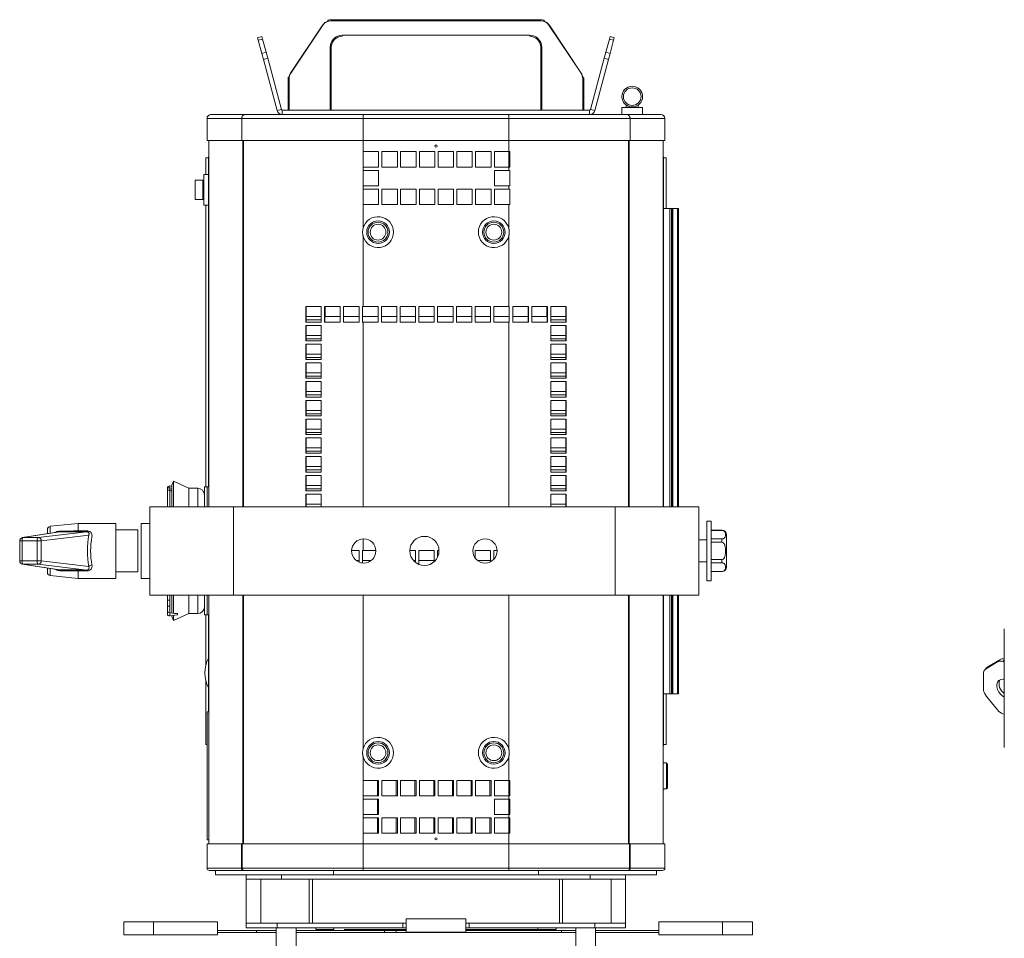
# Model space of a CAD drawing. Header units: millimetres. Extents: x 9 to 1220, y -890 to 456.
# Tile 2 of 10: x 9 to 455, y -497 to -81. Entities that reach past the tile are written whole.
import ezdxf

# ---------------------------------------------------------------- set-up
doc = ezdxf.new("R2010")
doc.units = ezdxf.units.MM

msp = doc.modelspace()

# ---------------------------------------------------------------- linework, layer by layer
at = {"color": 7, "linetype": 'Continuous', "lineweight": 15}
for p, q in [((146.19, -82.91), (131.62, -104.73)), ((146.29, -82.98), (131.73, -104.8)), ((146.29, -82.98), (146.19, -82.91)), ((148.51, -80.76), (148.51, -81.1)), ((150.07, -80.96), (150.07, -80.51)), ((244.95, -80.51), (150.07, -80.51)), ((244.95, -80.96), (150.07, -80.96)), ((244.95, -80.96), (244.95, -80.51)), ((246.51, -80.76), (246.51, -81.1)), ((248.73, -82.98), (248.84, -82.91)), ((263.29, -104.8), (248.73, -82.98)), ((248.84, -82.91), (263.4, -104.73)), ((116.65, -88.7), (118.58, -88.18)), ((116.95, -89.83), (116.65, -88.7)), ((118.58, -88.18), (118.89, -89.31)), ((155.01, -87.55), (240.01, -87.55)), ((155.01, -87.55), (155.01, -88.01)), ((240.01, -87.55), (240.01, -88.01)), ((276.14, -89.31), (276.44, -88.18)), ((276.44, -88.18), (278.37, -88.7)), ((278.37, -88.7), (278.07, -89.83)), ((118.89, -89.31), (116.95, -89.83)), ((118.55, -95.78), (116.95, -89.83)), ((118.89, -89.31), (120.48, -95.26)), ((149.56, -121.51), (149.56, -93.01)), ((149.56, -93.01), (150.01, -93.01)), ((150.01, -121.51), (150.01, -93.01)), ((245.47, -93.01), (245.01, -93.01)), ((245.01, -93.01), (245.01, -121.51)), ((245.47, -93.01), (245.47, -121.51)), ((274.54, -95.26), (276.14, -89.31)), ((278.07, -89.83), (276.14, -89.31)), ((278.07, -89.83), (276.48, -95.78)), ((118.55, -95.78), (120.48, -95.26)), ((119.28, -98.51), (118.55, -95.78)), ((121.21, -97.99), (119.28, -98.51)), ((120.48, -95.26), (121.21, -97.99)), ((127.43, -121.21), (121.21, -97.99)), ((273.81, -97.99), (267.59, -121.21)), ((273.81, -97.99), (274.54, -95.26)), ((275.74, -98.51), (273.81, -97.99)), ((274.54, -95.26), (276.48, -95.78)), ((276.48, -95.78), (275.74, -98.51)), ((125.5, -121.73), (119.28, -98.51)), ((275.74, -98.51), (269.52, -121.73)), ((130.91, -106.51), (130.58, -106.51)), ((131.73, -104.8), (131.62, -104.73)), ((263.29, -104.8), (263.4, -104.73)), ((264.45, -106.51), (264.12, -106.51)), ((130.97, -107.32), (130.51, -107.32)), ((130.51, -107.32), (130.51, -121.51)), ((130.97, -107.32), (130.97, -121.51)), ((264.06, -121.51), (264.06, -107.32)), ((264.06, -107.32), (264.51, -107.32)), ((264.51, -121.51), (264.51, -107.32)), ((281.81, -120.38), (281.81, -123.51)), ((281.81, -120.38), (291.21, -120.38)), ((283.81, -119.22), (283.81, -120.38)), ((289.21, -119.22), (289.21, -120.38)), ((291.21, -123.51), (291.21, -120.38)), ((95.51, -123.51), (110.8, -123.51)), ((110.8, -123.51), (164.51, -123.51)), ((127.43, -121.21), (125.5, -121.73)), ((267.21, -121.51), (127.82, -121.51)), ((127.82, -121.51), (127.82, -123.51)), ((164.51, -125.31), (164.51, -123.51)), ((164.51, -123.51), (230.51, -123.51)), ((230.51, -123.51), (284.22, -123.51)), ((230.51, -123.51), (230.51, -125.31)), ((267.21, -121.51), (267.21, -123.51)), ((267.59, -121.21), (269.52, -121.73)), ((284.22, -123.51), (299.51, -123.51)), ((109.49, -125.31), (93.71, -125.31)), ((93.71, -125.31), (93.71, -135.31)), ((164.51, -125.31), (109.49, -125.31)), ((109.49, -125.31), (109.49, -135.31)), ((164.51, -125.31), (164.51, -135.31)), ((230.51, -125.31), (164.51, -125.31)), ((285.53, -125.31), (230.51, -125.31)), ((230.51, -125.31), (230.51, -135.31)), ((285.53, -125.31), (285.53, -135.31)), ((301.31, -125.31), (285.53, -125.31)), ((301.31, -125.31), (301.31, -135.31)), ((93.71, -135.31), (109.49, -135.31)), ((94.51, -135.31), (94.51, -301.31)), ((109.49, -135.31), (164.51, -135.31)), ((164.51, -135.31), (230.51, -135.31)), ((230.51, -135.31), (285.53, -135.31)), ((285.53, -135.31), (301.31, -135.31)), ((300.51, -135.31), (300.51, -301.31)), ((94.31, -142.61), (94.51, -142.61)), ((94.31, -292.26), (94.31, -142.61)), ((164.51, -140.31), (171.51, -140.31)), ((164.51, -147.31), (164.51, -140.31)), ((171.51, -140.31), (171.51, -147.31)), ((173.01, -140.31), (180.01, -140.31)), ((173.01, -147.31), (173.01, -140.31)), ((180.01, -140.31), (180.01, -147.31)), ((181.51, -140.31), (188.51, -140.31)), ((181.51, -147.31), (181.51, -140.31)), ((188.51, -140.31), (188.51, -147.31)), ((190.01, -140.31), (197.01, -140.31)), ((190.01, -147.31), (190.01, -140.31)), ((197.01, -140.31), (197.01, -147.31)), ((198.51, -140.31), (205.51, -140.31)), ((198.51, -147.31), (198.51, -140.31)), ((205.51, -140.31), (205.51, -147.31)), ((207.01, -140.31), (214.01, -140.31)), ((207.01, -147.31), (207.01, -140.31)), ((214.01, -140.31), (214.01, -147.31)), ((215.51, -140.31), (222.51, -140.31)), ((215.51, -147.31), (215.51, -140.31)), ((222.51, -140.31), (222.51, -147.31)), ((224.01, -140.31), (230.51, -140.31)), ((224.01, -147.31), (224.01, -140.31)), ((230.51, -140.31), (231.02, -140.31)), ((231.02, -140.31), (231.02, -147.31)), ((300.71, -142.61), (300.51, -142.61)), ((300.71, -142.61), (300.71, -301.31)), ((93.11, -150.61), (93.11, -143.11)), ((94.31, -143.11), (93.11, -143.11)), ((164.51, -147.31), (164.51, -148.81)), ((171.51, -147.31), (164.51, -147.31)), ((180.01, -147.31), (173.01, -147.31)), ((188.51, -147.31), (181.51, -147.31)), ((197.01, -147.31), (190.01, -147.31)), ((205.51, -147.31), (198.51, -147.31)), ((214.01, -147.31), (207.01, -147.31)), ((222.51, -147.31), (215.51, -147.31)), ((230.51, -147.31), (224.01, -147.31)), ((230.51, -147.31), (230.51, -148.81)), ((231.02, -147.31), (230.51, -147.31)), ((300.71, -143.11), (301.91, -143.11)), ((301.91, -143.11), (301.91, -166.11)), ((92.31, -150.61), (94.31, -150.61)), ((92.31, -164.61), (92.31, -150.61)), ((164.51, -148.81), (171.51, -148.81)), ((164.51, -155.81), (164.51, -148.81)), ((171.51, -148.81), (171.51, -155.81)), ((224.01, -148.81), (230.51, -148.81)), ((224.01, -155.81), (224.01, -148.81)), ((230.51, -148.81), (231.02, -148.81)), ((231.02, -148.81), (231.02, -155.81)), ((231.02, -148.81), (231.02, -155.81)), ((88.41, -161.96), (88.41, -153.26)), ((91.81, -161.96), (91.81, -153.26)), ((91.81, -153.26), (92.31, -153.26)), ((164.51, -155.81), (164.51, -157.31)), ((171.51, -155.81), (164.51, -155.81)), ((230.51, -155.81), (224.01, -155.81)), ((230.51, -155.81), (230.51, -157.31)), ((231.02, -155.81), (230.51, -155.81)), ((164.51, -157.31), (171.51, -157.31)), ((164.51, -164.31), (164.51, -157.31)), ((171.51, -157.31), (171.51, -164.31)), ((173.01, -157.31), (180.01, -157.31)), ((173.01, -164.31), (173.01, -157.31)), ((180.01, -157.31), (180.01, -164.31)), ((181.51, -157.31), (188.51, -157.31)), ((181.51, -164.31), (181.51, -157.31)), ((188.51, -157.31), (188.51, -164.31)), ((190.01, -157.31), (197.01, -157.31)), ((190.01, -164.31), (190.01, -157.31)), ((197.01, -157.31), (197.01, -164.31)), ((198.51, -157.31), (205.51, -157.31)), ((198.51, -164.31), (198.51, -157.31)), ((205.51, -157.31), (205.51, -164.31)), ((207.01, -157.31), (214.01, -157.31)), ((207.01, -164.31), (207.01, -157.31)), ((214.01, -157.31), (214.01, -164.31)), ((215.51, -157.31), (222.51, -157.31)), ((215.51, -164.31), (215.51, -157.31)), ((222.51, -157.31), (222.51, -164.31)), ((224.01, -157.31), (230.51, -157.31)), ((224.01, -164.31), (224.01, -157.31)), ((230.51, -157.31), (231.02, -157.31)), ((231.02, -157.31), (231.02, -164.31)), ((231.02, -157.31), (231.02, -164.31)), ((91.81, -161.96), (92.31, -161.96)), ((92.31, -164.61), (94.31, -164.61)), ((93.11, -292.31), (93.11, -164.61)), ((164.51, -164.31), (164.51, -174.95)), ((171.51, -164.31), (164.51, -164.31)), ((180.01, -164.31), (173.01, -164.31)), ((188.51, -164.31), (181.51, -164.31)), ((197.01, -164.31), (190.01, -164.31)), ((205.51, -164.31), (198.51, -164.31)), ((214.01, -164.31), (207.01, -164.31)), ((222.51, -164.31), (215.51, -164.31)), ((230.51, -164.31), (224.01, -164.31)), ((230.51, -164.31), (230.51, -174.95)), ((231.02, -164.31), (230.51, -164.31)), ((303.61, -166.11), (300.71, -166.11)), ((304.29, -166.11), (303.61, -166.11)), ((304.77, -166.11), (304.29, -166.11)), ((304.92, -166.11), (304.77, -166.11)), ((304.92, -301.31), (304.92, -166.11)), ((307.03, -166.11), (304.92, -166.11)), ((307.51, -166.11), (307.03, -166.11)), ((307.51, -301.31), (307.51, -166.11)), ((307.51, -166.11), (307.51, -166.11)), ((307.51, -301.31), (307.51, -166.11)), ((164.51, -178.66), (164.51, -210.56)), ((230.51, -178.66), (230.51, -210.56)), ((138.45, -210.56), (145.44, -210.56)), ((138.45, -217.56), (138.45, -210.56)), ((138.66, -217.56), (138.66, -210.56)), ((145.44, -210.56), (145.44, -217.56)), ((146.95, -210.56), (154.04, -210.56)), ((146.95, -217.56), (146.95, -210.56)), ((147.09, -217.56), (147.09, -210.56)), ((147.26, -215.11), (147.26, -210.56)), ((154.04, -210.56), (154.04, -217.56)), ((155.57, -210.56), (162.72, -210.56)), ((155.57, -217.56), (155.57, -210.56)), ((155.64, -217.56), (155.64, -210.56)), ((162.72, -210.56), (162.72, -217.56)), ((164.26, -217.56), (164.26, -210.56)), ((164.26, -210.56), (164.51, -210.56)), ((164.26, -217.56), (164.26, -210.56)), ((171.26, -210.56), (164.51, -210.56)), ((171.26, -217.56), (171.26, -210.56)), ((179.76, -210.56), (172.76, -210.56)), ((172.76, -210.56), (172.76, -217.56)), ((179.76, -217.56), (179.76, -210.56)), ((188.26, -210.56), (181.26, -210.56)), ((181.26, -210.56), (181.26, -217.56)), ((188.26, -217.56), (188.26, -210.56)), ((196.76, -210.56), (189.76, -210.56)), ((189.76, -210.56), (189.76, -217.56)), ((196.76, -217.56), (196.76, -210.56)), ((205.26, -210.56), (198.26, -210.56)), ((198.26, -210.56), (198.26, -217.56)), ((205.26, -217.56), (205.26, -210.56)), ((213.76, -210.56), (206.76, -210.56)), ((206.76, -210.56), (206.76, -217.56)), ((213.76, -217.56), (213.76, -210.56)), ((222.26, -210.56), (215.26, -210.56)), ((215.26, -210.56), (215.26, -217.56)), ((222.26, -217.56), (222.26, -210.56)), ((230.51, -210.56), (223.76, -210.56)), ((223.76, -210.56), (223.76, -217.56)), ((230.51, -210.56), (230.77, -210.56)), ((230.77, -210.56), (230.77, -217.56)), ((230.77, -210.56), (230.77, -217.56)), ((232.3, -210.56), (239.45, -210.56)), ((232.3, -217.56), (232.3, -210.56)), ((239.38, -210.56), (239.38, -217.56)), ((239.45, -210.56), (239.45, -217.56)), ((240.98, -210.56), (248.07, -210.56)), ((240.98, -217.56), (240.98, -210.56)), ((247.76, -210.56), (247.76, -215.11)), ((247.94, -210.56), (247.94, -217.56)), ((248.07, -210.56), (248.07, -217.56)), ((249.58, -210.56), (256.57, -210.56)), ((249.58, -217.56), (249.58, -210.56)), ((256.37, -210.56), (256.37, -217.56)), ((256.57, -210.56), (256.57, -217.56)), ((145.44, -217.56), (138.45, -217.56)), ((145.44, -215.11), (138.76, -215.11)), ((138.76, -216.61), (145.44, -216.61)), ((154.04, -217.56), (146.95, -217.56)), ((154.04, -215.11), (147.26, -215.11)), ((162.72, -217.56), (155.57, -217.56)), ((162.72, -215.11), (155.76, -215.11)), ((171.26, -215.11), (164.26, -215.11)), ((164.51, -217.56), (164.26, -217.56)), ((164.51, -217.56), (171.26, -217.56)), ((179.76, -215.11), (172.76, -215.11)), ((172.76, -217.56), (179.76, -217.56)), ((188.26, -215.11), (181.26, -215.11)), ((181.26, -217.56), (188.26, -217.56)), ((196.76, -215.11), (189.76, -215.11)), ((189.76, -217.56), (196.76, -217.56)), ((205.26, -215.11), (198.26, -215.11)), ((198.26, -217.56), (205.26, -217.56)), ((213.76, -215.11), (206.76, -215.11)), ((206.76, -217.56), (213.76, -217.56)), ((222.26, -215.11), (215.26, -215.11)), ((215.26, -217.56), (222.26, -217.56)), ((230.76, -215.11), (223.76, -215.11)), ((223.76, -217.56), (230.51, -217.56)), ((230.77, -217.56), (230.51, -217.56)), ((239.26, -215.11), (232.3, -215.11)), ((239.45, -217.56), (232.3, -217.56)), ((247.76, -215.11), (240.98, -215.11)), ((248.07, -217.56), (240.98, -217.56)), ((256.26, -215.11), (249.58, -215.11)), ((249.58, -216.61), (256.26, -216.61)), ((256.57, -217.56), (249.58, -217.56)), ((138.45, -219.06), (145.44, -219.06)), ((138.45, -226.06), (138.45, -219.06)), ((138.66, -226.06), (138.66, -219.06)), ((145.44, -219.06), (145.44, -226.06)), ((249.58, -219.06), (256.57, -219.06)), ((249.58, -226.06), (249.58, -219.06)), ((256.37, -219.06), (256.37, -226.06)), ((256.57, -219.06), (256.57, -226.06)), ((145.44, -226.06), (138.45, -226.06)), ((138.45, -227.56), (145.44, -227.56)), ((138.45, -234.56), (138.45, -227.56)), ((138.66, -234.56), (138.66, -227.56)), ((145.44, -223.61), (138.76, -223.61)), ((138.76, -225.11), (145.44, -225.11)), ((145.44, -227.56), (145.44, -234.56)), ((256.26, -223.61), (249.58, -223.61)), ((249.58, -225.11), (256.26, -225.11)), ((256.57, -226.06), (249.58, -226.06)), ((249.58, -227.56), (256.57, -227.56)), ((249.58, -234.56), (249.58, -227.56)), ((256.37, -227.56), (256.37, -234.56)), ((256.57, -227.56), (256.57, -234.56)), ((145.44, -232.11), (138.76, -232.11)), ((256.26, -232.11), (249.58, -232.11)), ((145.44, -234.56), (138.45, -234.56)), ((138.45, -236.06), (145.44, -236.06)), ((138.45, -243.06), (138.45, -236.06)), ((138.66, -243.06), (138.66, -236.06)), ((138.76, -233.61), (145.44, -233.61)), ((145.44, -236.06), (145.44, -243.06)), ((249.58, -233.61), (256.26, -233.61)), ((256.57, -234.56), (249.58, -234.56)), ((249.58, -236.06), (256.57, -236.06)), ((249.58, -243.06), (249.58, -236.06)), ((256.37, -236.06), (256.37, -243.06)), ((256.57, -236.06), (256.57, -243.06)), ((145.44, -240.61), (138.76, -240.61)), ((256.26, -240.61), (249.58, -240.61)), ((145.44, -243.06), (138.45, -243.06)), ((138.45, -244.56), (145.44, -244.56)), ((138.45, -251.56), (138.45, -244.56)), ((138.66, -251.56), (138.66, -244.56)), ((138.76, -242.11), (145.44, -242.11)), ((145.44, -244.56), (145.44, -251.56)), ((249.58, -242.11), (256.26, -242.11)), ((256.57, -243.06), (249.58, -243.06)), ((249.58, -244.56), (256.57, -244.56)), ((249.58, -251.56), (249.58, -244.56)), ((256.37, -244.56), (256.37, -251.56)), ((256.57, -244.56), (256.57, -251.56)), ((145.44, -249.11), (138.76, -249.11)), ((256.26, -249.11), (249.58, -249.11)), ((145.44, -251.56), (138.45, -251.56)), ((138.45, -253.06), (145.44, -253.06)), ((138.45, -260.06), (138.45, -253.06)), ((138.66, -260.06), (138.66, -253.06)), ((138.76, -250.61), (145.44, -250.61)), ((145.44, -253.06), (145.44, -260.06)), ((249.58, -250.61), (256.26, -250.61)), ((256.57, -251.56), (249.58, -251.56)), ((249.58, -253.06), (256.57, -253.06)), ((249.58, -260.06), (249.58, -253.06)), ((256.37, -253.06), (256.37, -260.06)), ((256.57, -253.06), (256.57, -260.06)), ((145.44, -257.61), (138.76, -257.61)), ((256.26, -257.61), (249.58, -257.61)), ((145.44, -260.06), (138.45, -260.06)), ((138.45, -261.56), (145.44, -261.56)), ((138.45, -268.56), (138.45, -261.56)), ((138.66, -268.56), (138.66, -261.56)), ((138.76, -259.11), (145.44, -259.11)), ((145.44, -261.56), (145.44, -268.56)), ((249.58, -259.11), (256.26, -259.11)), ((256.57, -260.06), (249.58, -260.06)), ((249.58, -261.56), (256.57, -261.56)), ((249.58, -268.56), (249.58, -261.56)), ((256.37, -261.56), (256.37, -268.56)), ((256.57, -261.56), (256.57, -268.56)), ((145.44, -266.11), (138.76, -266.11)), ((138.76, -267.61), (145.44, -267.61)), ((256.26, -266.11), (249.58, -266.11)), ((249.58, -267.61), (256.26, -267.61)), ((145.44, -268.56), (138.45, -268.56)), ((138.45, -270.06), (145.44, -270.06)), ((138.45, -277.06), (138.45, -270.06)), ((138.66, -277.06), (138.66, -270.06)), ((145.44, -270.06), (145.44, -277.06)), ((256.57, -268.56), (249.58, -268.56)), ((249.58, -270.06), (256.57, -270.06)), ((249.58, -277.06), (249.58, -270.06)), ((256.37, -270.06), (256.37, -277.06)), ((256.57, -270.06), (256.57, -277.06)), ((145.44, -274.61), (138.76, -274.61)), ((138.76, -276.11), (145.44, -276.11)), ((256.26, -274.61), (249.58, -274.61)), ((249.58, -276.11), (256.26, -276.11)), ((145.44, -277.06), (138.45, -277.06)), ((138.45, -278.56), (145.44, -278.56)), ((138.45, -285.56), (138.45, -278.56)), ((138.66, -285.56), (138.66, -278.56)), ((145.44, -278.56), (145.44, -285.56)), ((256.57, -277.06), (249.58, -277.06)), ((249.58, -278.56), (256.57, -278.56)), ((249.58, -285.56), (249.58, -278.56)), ((256.37, -278.56), (256.37, -285.56)), ((256.57, -278.56), (256.57, -285.56)), ((145.44, -285.56), (138.45, -285.56)), ((145.44, -283.11), (138.76, -283.11)), ((138.76, -284.61), (145.44, -284.61)), ((256.26, -283.11), (249.58, -283.11)), ((249.58, -284.61), (256.26, -284.61)), ((256.57, -285.56), (249.58, -285.56)), ((78.56, -289.7), (77.71, -291.51)), ((85.46, -292.92), (78.56, -289.7)), ((78.56, -289.7), (78.56, -301.31)), ((138.45, -287.06), (145.44, -287.06)), ((138.45, -294.06), (138.45, -287.06)), ((138.66, -294.06), (138.66, -287.06)), ((145.44, -287.06), (145.44, -294.06)), ((249.58, -287.06), (256.57, -287.06)), ((249.58, -294.06), (249.58, -287.06)), ((256.37, -287.06), (256.37, -294.06)), ((256.57, -287.06), (256.57, -294.06)), ((75.78, -293.81), (75.78, -292.66)), ((75.78, -292.66), (76.78, -292.66)), ((76.78, -293.81), (75.78, -293.81)), ((75.78, -301.31), (75.78, -293.81)), ((76.78, -293.81), (76.78, -292.66)), ((76.78, -292.67), (76.78, -292.68)), ((76.78, -301.31), (76.78, -293.81)), ((76.79, -291.83), (76.79, -292.69)), ((76.79, -291.83), (77.71, -291.95)), ((77.71, -293.14), (76.79, -293.27)), ((77.71, -294.01), (76.79, -294.13)), ((77.71, -291.51), (77.71, -301.31)), ((89.51, -292.92), (85.46, -292.92)), ((85.46, -292.92), (85.46, -301.31)), ((93.71, -292.31), (92.51, -292.31)), ((92.51, -301.31), (92.51, -292.31)), ((94.51, -292.26), (93.71, -292.26)), ((93.71, -292.26), (93.71, -301.31)), ((145.44, -294.06), (138.45, -294.06)), ((145.44, -291.61), (138.76, -291.61)), ((138.76, -293.11), (145.44, -293.11)), ((256.26, -291.61), (249.58, -291.61)), ((249.58, -293.11), (256.26, -293.11)), ((256.57, -294.06), (249.58, -294.06)), ((138.45, -295.56), (145.44, -295.56)), ((138.45, -301.31), (138.45, -295.56)), ((138.66, -301.31), (138.66, -295.56)), ((145.44, -295.56), (145.44, -301.31)), ((249.58, -295.56), (256.57, -295.56)), ((249.58, -301.31), (249.58, -295.56)), ((256.37, -295.56), (256.37, -301.31)), ((256.57, -295.56), (256.57, -301.31)), ((67.78, -301.31), (105.78, -301.31)), ((67.78, -301.31), (67.78, -341.31)), ((105.78, -301.31), (278.78, -301.31)), ((105.78, -301.31), (105.78, -341.31)), ((145.44, -300.11), (138.76, -300.11)), ((256.26, -300.11), (249.58, -300.11)), ((278.78, -301.31), (316.78, -301.31)), ((278.78, -301.31), (278.78, -341.31)), ((316.78, -301.31), (316.78, -341.31)), ((322.28, -307.81), (320.28, -307.81)), ((320.28, -307.81), (320.28, -334.81)), ((322.28, -307.81), (322.28, -334.81)), ((21.31, -313.52), (21.31, -311.66)), ((35.31, -308.81), (22.65, -310.16)), ((52.31, -308.81), (35.31, -308.81)), ((35.31, -308.81), (35.31, -312.25)), ((52.31, -308.81), (52.31, -333.81)), ((62.31, -311.81), (52.31, -311.81)), ((62.31, -330.81), (62.31, -311.81)), ((67.78, -308.81), (63.78, -308.81)), ((63.78, -308.81), (63.78, -333.81)), ((327.18, -311.96), (322.28, -311.96)), ((327.18, -312), (322.28, -312)), ((8.77, -316.76), (8.77, -325.86)), ((16.74, -316.76), (9.88, -316.76)), ((9.88, -316.76), (9.88, -325.86)), ((26.54, -312.71), (10.04, -315.27)), ((26.77, -312.69), (10.26, -315.26)), ((10.26, -315.26), (17.12, -315.26)), ((18.57, -316.76), (16.74, -316.76)), ((16.74, -325.86), (16.74, -316.76)), ((17.12, -315.26), (39.15, -312.63)), ((40.09, -314.19), (18.57, -316.76)), ((18.57, -316.76), (18.57, -325.86)), ((26.54, -312.72), (26.77, -312.69)), ((320.28, -316.31), (316.78, -316.31)), ((327.18, -315.89), (322.28, -315.89)), ((327.18, -315.89), (327.18, -317.41)), ((329.28, -314.06), (329.28, -328.56)), ((159.28, -321.06), (162.72, -321.06)), ((162.72, -321.06), (162.72, -326.41)), ((164.26, -326.78), (164.26, -321.06)), ((164.26, -321.06), (164.51, -321.06)), ((164.26, -326.78), (164.26, -321.06)), ((170.27, -321.06), (164.51, -321.06)), ((188.26, -321.06), (185.68, -321.06)), ((188.26, -326.54), (188.26, -321.06)), ((196.76, -321.06), (189.76, -321.06)), ((189.76, -321.06), (189.76, -327.41)), ((196.76, -326.15), (196.76, -321.06)), ((198.87, -321.06), (198.26, -321.06)), ((198.26, -321.06), (198.26, -324.09)), ((222.26, -321.06), (215.26, -321.06)), ((215.26, -321.06), (215.26, -324.45)), ((222.26, -326.21), (222.26, -321.06)), ((225.27, -321.06), (223.76, -321.06)), ((223.76, -321.06), (223.76, -325.1)), ((327.18, -317.41), (322.28, -317.41)), ((9.88, -325.86), (16.74, -325.86)), ((18.57, -325.86), (16.74, -325.86)), ((18.57, -325.86), (40.09, -328.43)), ((162.72, -325.61), (161.35, -325.61)), ((168.21, -325.61), (164.26, -325.61)), ((188.26, -325.61), (187.27, -325.61)), ((196.76, -325.61), (189.76, -325.61)), ((222.26, -325.61), (216.35, -325.61)), ((327.18, -325.2), (322.28, -325.2)), ((327.18, -325.2), (327.18, -326.72)), ((10.04, -327.34), (26.54, -329.9)), ((17.12, -327.36), (10.26, -327.36)), ((10.26, -327.36), (26.77, -329.92)), ((39.15, -329.99), (17.12, -327.36)), ((21.31, -329.09), (21.31, -330.96)), ((35.31, -330.37), (35.31, -333.81)), ((316.78, -326.31), (320.28, -326.31)), ((327.18, -326.72), (322.28, -326.72)), ((22.65, -332.45), (35.31, -333.81)), ((35.31, -333.81), (52.31, -333.81)), ((52.31, -330.81), (62.31, -330.81)), ((63.78, -333.81), (67.78, -333.81)), ((320.28, -334.81), (322.28, -334.81)), ((327.18, -330.62), (322.28, -330.62)), ((322.28, -330.66), (327.18, -330.66)), ((67.78, -341.31), (105.78, -341.31)), ((75.78, -343.59), (75.78, -341.31)), ((75.78, -348.43), (75.78, -343.59)), ((75.78, -343.59), (76.78, -343.59)), ((76.78, -343.59), (76.78, -341.31)), ((76.78, -343.59), (76.78, -346.41)), ((77.71, -341.31), (77.71, -349.47)), ((78.56, -341.31), (78.56, -349.59)), ((85.46, -341.31), (85.46, -349.7)), ((92.51, -350.31), (92.51, -341.31)), ((93.71, -341.31), (93.71, -350.26)), ((94.51, -341.31), (94.51, -454.11)), ((105.78, -341.31), (278.78, -341.31)), ((278.78, -341.31), (316.78, -341.31)), ((300.51, -341.31), (300.51, -454.11)), ((300.71, -341.31), (300.71, -409.61)), ((304.92, -386.11), (304.92, -341.31)), ((307.51, -386.11), (307.51, -341.31)), ((307.51, -386.11), (307.51, -341.31)), ((75.78, -346.41), (76.78, -346.41)), ((76.78, -346.41), (76.78, -349.35)), ((75.78, -348.43), (75.78, -349.95)), ((76.79, -349.35), (76.79, -350.79)), ((80.29, -349.82), (76.79, -349.35)), ((76.79, -350.79), (80.29, -350.32)), ((77.71, -350.66), (77.71, -351.1)), ((77.71, -351.1), (78.56, -352.91)), ((78.56, -352.91), (85.46, -349.7)), ((78.56, -350.55), (78.56, -352.91)), ((78.92, -349.63), (80.29, -349.45)), ((80.29, -349.82), (80.29, -349.45)), ((80.29, -350.32), (80.29, -349.82)), ((85.46, -349.7), (89.51, -349.7)), ((92.51, -350.31), (94.51, -350.31)), ((93.11, -373.15), (93.11, -350.31)), ((94.31, -394.31), (94.31, -350.31)), ((455.22, -356.59), (455.22, -410.48)), ((447.37, -374.21), (446.38, -375.22)), ((452.13, -371.63), (446.77, -374.9)), ((447.76, -373.9), (446.77, -374.9)), ((447.76, -373.9), (453.12, -370.63)), ((452.13, -371.63), (453.12, -370.63)), ((455.22, -371.68), (454.59, -371.48)), ((445.75, -376.88), (445.75, -383.97)), ((93.11, -409.11), (93.11, -380.07)), ((303.61, -386.11), (300.71, -386.11)), ((301.91, -386.11), (301.91, -409.11)), ((303.61, -386.11), (304.29, -386.11)), ((304.29, -386.11), (304.77, -386.11)), ((304.77, -386.11), (304.92, -386.11)), ((307.03, -386.11), (304.92, -386.11)), ((307.03, -386.11), (307.51, -386.11)), ((307.51, -386.11), (307.51, -386.11)), ((446.77, -386.62), (452.13, -393.4)), ((94.51, -394.31), (93.71, -394.31)), ((93.71, -394.31), (93.71, -452.31)), ((454.59, -395.16), (455.22, -395.36)), ((93.71, -409.11), (93.11, -409.11)), ((300.71, -409.61), (300.51, -409.61)), ((300.71, -409.11), (301.91, -409.11)), ((164.51, -414.66), (164.51, -425.31)), ((230.51, -414.66), (230.51, -425.31)), ((301.01, -417.31), (300.51, -417.31)), ((301.01, -417.39), (301.01, -417.31)), ((302.01, -417.39), (301.01, -417.39)), ((302.01, -417.39), (302.01, -429.22)), ((302.51, -417.9), (302.51, -428.72)), ((171.51, -425.31), (164.51, -425.31)), ((164.51, -432.31), (164.51, -425.31)), ((171.01, -425.31), (171.01, -432.31)), ((171.51, -432.31), (171.51, -425.31)), ((180.01, -425.31), (173.01, -425.31)), ((173.01, -425.31), (173.01, -432.31)), ((179.51, -425.31), (179.51, -432.31)), ((180.01, -432.31), (180.01, -425.31)), ((188.51, -425.31), (181.51, -425.31)), ((181.51, -425.31), (181.51, -432.31)), ((188.01, -425.31), (188.01, -432.31)), ((188.51, -432.31), (188.51, -425.31)), ((197.01, -425.31), (190.01, -425.31)), ((190.01, -425.31), (190.01, -432.31)), ((196.51, -425.31), (196.51, -432.31)), ((197.01, -432.31), (197.01, -425.31)), ((205.51, -425.31), (198.51, -425.31)), ((198.51, -425.31), (198.51, -432.31)), ((205.01, -425.31), (205.01, -432.31)), ((205.51, -432.31), (205.51, -425.31)), ((214.01, -425.31), (207.01, -425.31)), ((207.01, -425.31), (207.01, -432.31)), ((213.51, -425.31), (213.51, -432.31)), ((214.01, -432.31), (214.01, -425.31)), ((222.51, -425.31), (215.51, -425.31)), ((215.51, -425.31), (215.51, -432.31)), ((222.01, -425.31), (222.01, -432.31)), ((222.51, -432.31), (222.51, -425.31)), ((230.51, -425.31), (224.01, -425.31)), ((224.01, -425.31), (224.01, -432.31)), ((230.51, -425.31), (231.02, -425.31)), ((230.51, -432.31), (230.51, -425.31)), ((231.02, -425.31), (231.02, -432.31)), ((231.02, -425.31), (231.02, -432.31)), ((164.51, -432.31), (164.51, -433.81)), ((164.51, -432.31), (171.51, -432.31)), ((173.01, -432.31), (180.01, -432.31)), ((181.51, -432.31), (188.51, -432.31)), ((190.01, -432.31), (197.01, -432.31)), ((198.51, -432.31), (205.51, -432.31)), ((207.01, -432.31), (214.01, -432.31)), ((215.51, -432.31), (222.51, -432.31)), ((224.01, -432.31), (230.51, -432.31)), ((230.51, -432.31), (230.51, -433.81)), ((231.02, -432.31), (230.51, -432.31)), ((300.51, -429.31), (301.01, -429.31)), ((301.01, -429.22), (302.01, -429.22)), ((301.01, -429.31), (301.01, -429.22)), ((171.51, -433.81), (164.51, -433.81)), ((164.51, -440.81), (164.51, -433.81)), ((171.01, -433.81), (171.01, -440.81)), ((171.51, -440.81), (171.51, -433.81)), ((230.51, -433.81), (224.01, -433.81)), ((224.01, -433.81), (224.01, -440.81)), ((230.51, -433.81), (231.02, -433.81)), ((230.51, -440.81), (230.51, -433.81)), ((231.02, -433.81), (231.02, -440.81)), ((231.02, -433.81), (231.02, -440.81)), ((164.51, -440.81), (164.51, -442.31)), ((164.51, -440.81), (171.51, -440.81)), ((224.01, -440.81), (230.51, -440.81)), ((230.51, -440.81), (230.51, -442.31)), ((231.02, -440.81), (230.51, -440.81)), ((171.51, -442.31), (164.51, -442.31)), ((164.51, -449.31), (164.51, -442.31)), ((171.01, -442.31), (171.01, -449.31)), ((171.51, -449.31), (171.51, -442.31)), ((180.01, -442.31), (173.01, -442.31)), ((173.01, -442.31), (173.01, -449.31)), ((179.51, -442.31), (179.51, -449.31)), ((180.01, -449.31), (180.01, -442.31)), ((188.51, -442.31), (181.51, -442.31)), ((181.51, -442.31), (181.51, -449.31)), ((188.01, -442.31), (188.01, -449.31)), ((188.51, -449.31), (188.51, -442.31)), ((197.01, -442.31), (190.01, -442.31)), ((190.01, -442.31), (190.01, -449.31)), ((196.51, -442.31), (196.51, -449.31)), ((197.01, -449.31), (197.01, -442.31)), ((205.51, -442.31), (198.51, -442.31)), ((198.51, -442.31), (198.51, -449.31)), ((205.01, -442.31), (205.01, -449.31)), ((205.51, -449.31), (205.51, -442.31)), ((214.01, -442.31), (207.01, -442.31)), ((207.01, -442.31), (207.01, -449.31)), ((213.51, -442.31), (213.51, -449.31)), ((214.01, -449.31), (214.01, -442.31)), ((222.51, -442.31), (215.51, -442.31)), ((215.51, -442.31), (215.51, -449.31)), ((222.01, -442.31), (222.01, -449.31)), ((222.51, -449.31), (222.51, -442.31)), ((230.51, -442.31), (224.01, -442.31)), ((224.01, -442.31), (224.01, -449.31)), ((230.51, -442.31), (231.02, -442.31)), ((230.51, -449.31), (230.51, -442.31)), ((231.02, -442.31), (231.02, -449.31)), ((231.02, -442.31), (231.02, -449.31)), ((164.51, -449.31), (171.51, -449.31)), ((173.01, -449.31), (180.01, -449.31)), ((181.51, -449.31), (188.51, -449.31)), ((190.01, -449.31), (197.01, -449.31)), ((198.51, -449.31), (205.51, -449.31)), ((207.01, -449.31), (214.01, -449.31)), ((215.51, -449.31), (222.51, -449.31)), ((224.01, -449.31), (230.51, -449.31)), ((231.02, -449.31), (230.51, -449.31)), ((93.71, -452.31), (94.51, -452.31)), ((93.71, -454.11), (109.37, -454.11)), ((93.71, -454.11), (93.71, -465.11)), ((109.37, -454.11), (109.69, -454.11)), ((109.37, -465.11), (109.37, -454.11)), ((109.69, -454.11), (164.51, -454.11)), ((109.69, -454.11), (109.69, -465.11)), ((164.51, -454.11), (230.51, -454.11)), ((164.51, -454.11), (164.51, -465.11)), ((230.51, -454.11), (285.33, -454.11)), ((230.51, -454.11), (230.51, -465.11)), ((285.33, -454.11), (285.65, -454.11)), ((285.33, -465.11), (285.33, -454.11)), ((285.65, -454.11), (301.31, -454.11)), ((285.65, -454.11), (285.65, -465.11)), ((301.31, -454.11), (301.31, -465.11)), ((93.71, -465.11), (109.37, -465.11)), ((110.22, -466.11), (94.71, -466.11)), ((97.51, -466.11), (97.51, -468.11)), ((151.01, -468.11), (97.51, -468.11)), ((109.69, -465.11), (109.37, -465.11)), ((109.69, -465.11), (164.51, -465.11)), ((164.51, -466.11), (110.22, -466.11)), ((111.51, -470.11), (111.51, -468.11)), ((127.51, -470.11), (127.51, -468.11)), ((151.01, -466.11), (151.01, -468.11)), ((244.01, -468.11), (151.01, -468.11)), ((164.51, -465.11), (230.51, -465.11)), ((164.51, -466.11), (164.51, -465.11)), ((230.51, -466.11), (164.51, -466.11)), ((230.51, -465.11), (285.33, -465.11)), ((230.51, -466.11), (230.51, -465.11)), ((284.81, -466.11), (230.51, -466.11)), ((244.01, -466.11), (244.01, -468.11)), ((297.51, -468.11), (244.01, -468.11)), ((267.51, -470.11), (267.51, -468.11)), ((283.51, -470.11), (283.51, -468.11)), ((300.31, -466.11), (284.81, -466.11)), ((285.32, -465.31), (285.64, -465.31)), ((285.65, -465.11), (285.33, -465.11)), ((285.65, -465.11), (301.31, -465.11)), ((297.51, -466.11), (297.51, -468.11)), ((111.51, -490.11), (111.51, -470.11)), ((111.51, -470.11), (127.51, -470.11)), ((118.08, -490.11), (118.08, -470.11)), ((127.51, -470.11), (267.51, -470.11)), ((140.08, -490.11), (140.08, -470.11)), ((141.51, -490.11), (141.51, -470.11)), ((253.51, -470.11), (253.51, -490.11)), ((254.94, -470.11), (254.94, -490.11)), ((267.51, -470.11), (283.51, -470.11)), ((276.94, -470.11), (276.94, -490.11)), ((283.51, -470.11), (283.51, -490.11)), ((56.01, -489.41), (56.01, -495.41)), ((56.01, -489.41), (69.51, -489.41)), ((69.51, -489.41), (98.51, -489.41)), ((69.51, -489.41), (69.51, -495.41)), ((98.51, -489.41), (98.51, -495.41)), ((111.51, -492.11), (111.51, -490.11)), ((111.51, -490.11), (125.51, -490.11)), ((125.51, -492.11), (125.51, -490.11)), ((125.51, -490.11), (182.51, -490.11)), ((182.51, -492.11), (182.51, -490.11)), ((182.51, -490.11), (184.01, -490.11)), ((184.01, -488.11), (211.01, -488.11)), ((184.01, -488.11), (184.01, -494.11)), ((211.01, -488.11), (211.01, -494.11)), ((211.01, -490.11), (212.51, -490.11)), ((212.51, -490.11), (269.51, -490.11)), ((212.51, -492.11), (212.51, -490.11)), ((269.51, -490.11), (283.51, -490.11)), ((269.51, -492.11), (269.51, -490.11)), ((283.51, -492.11), (283.51, -490.11)), ((298.5, -489.41), (298.5, -495.41)), ((298.5, -489.41), (327.5, -489.41)), ((327.5, -489.41), (327.5, -495.41)), ((327.5, -489.41), (341, -489.41)), ((341, -495.41), (341, -489.41)), ((56.01, -495.41), (69.51, -495.41)), ((69.51, -495.41), (98.51, -495.41)), ((98.51, -493.41), (116.09, -493.41)), ((98.51, -494.21), (116.09, -494.21)), ((111.51, -492.11), (125.51, -492.11)), ((116.09, -493.41), (116.09, -494.21)), ((116.09, -493.41), (125.13, -493.41)), ((116.09, -494.21), (125.13, -494.21)), ((125.13, -492.11), (125.13, -502.91)), ((125.51, -492.11), (182.51, -492.11)), ((134.13, -502.91), (134.13, -492.11)), ((134.13, -493.41), (174.18, -493.41)), ((134.13, -494.21), (174.18, -494.21)), ((143.01, -492.11), (143.01, -492.91)), ((143.01, -492.91), (151.26, -492.91)), ((151.26, -492.11), (151.26, -492.91)), ((155.96, -492.91), (184.01, -492.91)), ((174.18, -493.41), (174.18, -494.21)), ((174.18, -493.41), (179.5, -493.41)), ((174.18, -494.21), (179.5, -494.21)), ((179.5, -493.41), (184.01, -493.41)), ((179.5, -493.41), (179.5, -494.21)), ((179.5, -494.21), (203.12, -494.21)), ((182.51, -492.11), (184.01, -492.11)), ((184.01, -494.11), (211.01, -494.11)), ((203.12, -494.11), (203.12, -494.21)), ((203.12, -494.21), (254.37, -494.21)), ((211.01, -492.11), (212.51, -492.11)), ((211.01, -492.91), (243.76, -492.91)), ((211.01, -493.41), (254.37, -493.41)), ((212.51, -492.11), (269.51, -492.11)), ((243.76, -492.11), (243.76, -492.91)), ((243.76, -492.91), (252.01, -492.91)), ((252.01, -492.11), (252.01, -492.91)), ((254.37, -493.41), (260.89, -493.41)), ((254.37, -493.41), (254.37, -494.21)), ((254.37, -494.21), (260.89, -494.21)), ((260.89, -492.11), (260.89, -502.91)), ((269.51, -492.11), (283.51, -492.11)), ((269.89, -502.91), (269.89, -492.11)), ((269.89, -493.41), (298.5, -493.41)), ((269.89, -494.21), (298.5, -494.21)), ((298.5, -495.41), (327.5, -495.41)), ((327.5, -495.41), (341, -495.41))]:
    msp.add_line(p, q, dxfattribs=at)
at = {"color": 8, "linetype": 'Continuous', "lineweight": 15}
for p, q in [((109.97, -135.31), (109.97, -301.31)), ((110.23, -135.31), (110.23, -301.31)), ((164.51, -135.31), (164.51, -140.31)), ((230.51, -135.31), (230.51, -140.31)), ((284.79, -135.31), (284.79, -301.31)), ((285.05, -135.31), (285.05, -301.31)), ((230.51, -140.31), (230.51, -147.31)), ((303.61, -301.31), (303.61, -166.11)), ((304.29, -301.31), (304.29, -166.11)), ((304.77, -166.11), (304.77, -301.31)), ((307.03, -301.31), (307.03, -166.11)), ((164.51, -217.56), (164.51, -301.31)), ((230.51, -217.56), (230.51, -301.31)), ((76.79, -292.87), (76.79, -293.27)), ((89.51, -292.92), (89.51, -301.31)), ((22.65, -310.16), (22.65, -313.32)), ((327.18, -311.96), (327.18, -312)), ((9.88, -316.76), (8.77, -316.76)), ((10.04, -315.27), (10.26, -315.26)), ((164.51, -315.81), (164.51, -321.06)), ((9.88, -325.86), (8.77, -325.86)), ((10.26, -327.36), (10.04, -327.34)), ((22.65, -329.3), (22.65, -332.45)), ((327.18, -330.62), (327.18, -330.66)), ((89.51, -341.31), (89.51, -349.7)), ((109.97, -341.31), (109.97, -454.11)), ((110.23, -341.31), (110.23, -454.11)), ((164.51, -341.31), (164.51, -410.95)), ((230.51, -341.31), (230.51, -410.95)), ((284.79, -341.31), (284.79, -454.11)), ((285.05, -341.31), (285.05, -454.11)), ((303.61, -386.11), (303.61, -341.31)), ((304.29, -386.11), (304.29, -341.31)), ((304.77, -341.31), (304.77, -386.11)), ((307.03, -386.11), (307.03, -341.31)), ((455.22, -370.84), (454.59, -371.48)), ((164.51, -449.31), (164.51, -454.11)), ((230.51, -449.31), (230.51, -454.11))]:
    msp.add_line(p, q, dxfattribs=at)
at = {"color": 7, "linetype": 'Continuous', "lineweight": 15, "flags": 128}
for points in [[(447.37, -374.21), (447.53, -374.06), (447.76, -373.9)], [(455.22, -379.46), (454.71, -379.43), (453.64, -379.6), (452.75, -380.09), (452.13, -380.85), (451.8, -381.84), (451.8, -382.97), (452.13, -384.17), (452.75, -385.34), (453.64, -386.41), (454.71, -387.28), (455.22, -387.59)], [(109.69, -465.11), (109.7, -465.3), (109.73, -465.49), (109.78, -465.66), (109.85, -465.81), (109.93, -465.94), (110.02, -466.03), (110.12, -466.09), (110.22, -466.11)], [(284.81, -466.11), (284.91, -466.09), (285.01, -466.03), (285.1, -465.94), (285.18, -465.81), (285.24, -465.66), (285.29, -465.49), (285.32, -465.3), (285.33, -465.11)]]:
    msp.add_lwpolyline(points, dxfattribs=at)
at = {"color": 7, "linetype": 'Continuous', "lineweight": 15}
for centre, radius in [((286.51, -115.38), 4.7), ((286.51, -115.38), 3.99), ((197.51, -137.81), 0.5), ((171.26, -176.81), 5.14), ((171.26, -176.81), 4.5), ((171.26, -176.81), 3.57), ((223.76, -176.81), 5.14), ((223.76, -176.81), 4.5), ((223.76, -176.81), 3.57), ((164.78, -321.31), 5.5), ((192.28, -321.31), 6.6), ((219.78, -321.31), 5.5), ((171.26, -412.81), 5.14), ((171.26, -412.81), 4.5), ((171.26, -412.81), 3.57), ((223.76, -412.81), 5.14), ((223.76, -412.81), 4.5), ((223.76, -412.81), 3.57), ((197.51, -451.81), 0.5)]:
    msp.add_circle(centre, radius, dxfattribs=at)
for centre, radius, start, end in [((150.07, -85.51), 4.68, 109.5096, 146.2777), ((150.07, -85.51), 4.55, 90, 146.2777), ((150.07, -85.51), 5, 90, 108.1962), ((244.95, -85.51), 5, 71.8038, 90), ((244.95, -85.51), 4.55, 33.7223, 90), ((244.95, -85.51), 4.68, 33.7223, 70.4904), ((155.01, -93.01), 5.45, 90, 180), ((155.01, -93.01), 5, 90, 180), ((240.01, -93.01), 5.45, 0, 90), ((240.01, -93.01), 5, 0, 90), ((135.51, -107.32), 5, 170.6141, 180), ((135.51, -107.32), 4.68, 146.2777, 169.9556), ((135.51, -107.32), 4.55, 146.2777, 180), ((259.51, -107.32), 4.55, 0, 33.7223), ((259.51, -107.32), 4.68, 10.0444, 33.7223), ((259.51, -107.32), 5, 0, 9.3859), ((95.51, -125.31), 1.8, 90, 180), ((127.82, -121.11), 2.4, 195, 270), ((127.82, -121.11), 0.4, 195, 270), ((267.21, -121.11), 0.4, 270, 345), ((267.21, -121.11), 2.4, 270, 345), ((299.51, -125.31), 1.8, 0, 90), ((171.26, -176.81), 7, 195.3589, 164.6411), ((223.76, -176.81), 7, 15.3591, 344.6411), ((89.51, -295.92), 3, 0, 90), ((22.81, -311.66), 1.5, 96.1155, 180), ((26.43, -312.35), 0.487, 314.4209, 359.8903), ((46.11, -312.19), 6.98, 180.2218, 183.5783), ((327.18, -314.06), 2.1, 0, 90), ((10.27, -316.76), 1.5, 98.8187, 180), ((11.73, -316.42), 1.88, 141.7242, 190.2099), ((18.59, -316.42), 1.88, 141.7242, 190.2099), ((17.08, -316.74), 1.49, 359.4625, 88.5516), ((10.27, -325.86), 1.5, 180, 261.1813), ((11.73, -326.19), 1.88, 169.7901, 218.2758), ((18.59, -326.19), 1.88, 169.7901, 218.2758), ((17.08, -325.87), 1.49, 271.4484, 0.5375), ((26.43, -330.27), 0.487, 0.1097, 45.5791), ((46.11, -330.42), 6.98, 176.4217, 179.7782), ((41.61, -329.56), 1.89, 92.6094, 143.4032), ((327.18, -328.56), 2.1, 270, 0), ((22.81, -330.96), 1.5, 180, 263.8845), ((89.51, -346.7), 3, 270, 0), ((107.71, -376.61), 15, 153.2563, 206.7437), ((454.48, -373.13), 2.86, 74.997, 118.5846), ((447.98, -376.78), 2.23, 122.8309, 182.5977), ((453.53, -374.24), 2.96, 68.8849, 118.1708), ((458.09, -381.53), 5.26, 161.1851, 236.9006), ((450.14, -383.8), 4.39, 182.2669, 219.9143), ((456.33, -390.13), 5.32, 217.8909, 250.9167), ((171.26, -412.81), 7, 195.3589, 164.6411), ((223.76, -412.81), 7, 15.359, 344.6411), ((94.71, -465.11), 1, 180, 270), ((110.3, -465.18), 0.934, 175.7177, 264.9552), ((284.72, -465.18), 0.934, 275.0448, 4.2823), ((300.31, -465.11), 1, 270, 0)]:
    msp.add_arc(centre, radius, start, end, dxfattribs=at)
for centre, major_axis, ratio, start_param, end_param in [((-1123.02, -321.31), (1549.87, 12.49), 0.000272, 5.556487, 5.560208), ((-1123, -322.81), (1549.87, 13.99), 0.000304, 5.556408, 5.560208), ((43.77, -321.31), (0, 14), 0.305731, 1.037226, 2.104367), ((45.21, -321.31), (0, 12.5), 0.342418, 1.037226, 2.104367), ((-1123, -319.81), (1549.87, -13.99), 0.000304, 0.722978, 0.726777), ((-1123.02, -321.31), (1549.87, -12.49), 0.000272, 0.722977, 0.726699)]:
    msp.add_ellipse(centre, major_axis=major_axis, ratio=ratio, start_param=start_param, end_param=end_param, dxfattribs=at)
for points, knots in [([(109.49, -125.31), (109.49, -125.27), (109.49, -125.19), (109.5, -125.06), (109.52, -124.94), (109.54, -124.83), (109.58, -124.65), (109.65, -124.43), (109.77, -124.18), (109.92, -123.97), (110.15, -123.73), (110.44, -123.55), (110.69, -123.51), (110.8, -123.51), (110.8, -123.51)], [0, 0, 0, 0, 0.042516, 0.085039, 0.127584, 0.170162, 0.212777, 0.317813, 0.42324, 0.527901, 0.633015, 0.844386, 0.994175, 1, 1, 1, 1]), ([(284.22, -123.51), (284.25, -123.51), (284.31, -123.51), (284.39, -123.52), (284.51, -123.55), (284.67, -123.61), (284.92, -123.76), (285.21, -124.07), (285.41, -124.51), (285.5, -124.89), (285.53, -125.13), (285.53, -125.27), (285.53, -125.31)], [0, 0, 0, 0, 0.040991, 0.081968, 0.122926, 0.222877, 0.322554, 0.536259, 0.747947, 0.854236, 0.960315, 1, 1, 1, 1]), ([(91.81, -153.26), (91.75, -153.26), (91.61, -153.26), (90.65, -153.26), (89.26, -153.26), (88.41, -153.26)], [0, 0, 0, 0, 0.2814374, 0.5597456, 1, 1, 1, 1]), ([(88.41, -161.96), (88.98, -161.96), (90.11, -161.96), (91.44, -161.96), (91.67, -161.96), (91.81, -161.96)], [0, 0, 0, 0, 0.281466, 0.55978, 1, 1, 1, 1]), ([(164.51, -178.66), (164.49, -178.59), (164.45, -178.43), (164.4, -178.21), (164.36, -177.98), (164.31, -177.67), (164.27, -177.28), (164.26, -176.81), (164.27, -176.34), (164.32, -175.87), (164.4, -175.41), (164.47, -175.1), (164.51, -174.95)], [0, 0, 0, 0, 0.062417, 0.124763, 0.18711, 0.249527, 0.374701, 0.499875, 0.625265, 0.750655, 0.875328, 1, 1, 1, 1]), ([(230.51, -174.95), (230.53, -175.03), (230.57, -175.18), (230.62, -175.41), (230.67, -175.64), (230.71, -175.95), (230.75, -176.34), (230.77, -176.81), (230.75, -177.28), (230.7, -177.74), (230.63, -178.21), (230.55, -178.51), (230.51, -178.66)], [0, 0, 0, 0, 0.062766, 0.125461, 0.188156, 0.250922, 0.375349, 0.499775, 0.625052, 0.750328, 0.875164, 1, 1, 1, 1]), ([(75.78, -292.66), (75.78, -292.44), (75.89, -292.22), (76.26, -291.91), (76.52, -291.82), (76.79, -291.83)], [0, 0, 0, 0, 0.5, 0.5, 1, 1, 1, 1]), ([(76.63, -292.66), (76.63, -292.66), (76.65, -292.65), (76.67, -292.64), (76.69, -292.63), (76.72, -292.63), (76.74, -292.64), (76.76, -292.65), (76.77, -292.66), (76.77, -292.66)], [0, 0, 0, 0, 0.180244, 0.348269, 0.504987, 0.651469, 0.788939, 0.919021, 1, 1, 1, 1]), ([(76.78, -292.66), (76.78, -292.66), (76.78, -292.67), (76.78, -292.67), (76.78, -292.67), (76.78, -292.68), (76.78, -292.68), (76.79, -292.69), (76.79, -292.69), (76.79, -292.69)], [0, 0, 0, 0, 0.25, 0.25, 0.5, 0.5, 0.75, 0.75, 1, 1, 1, 1]), ([(41.52, -314.95), (41.59, -314.6), (41.6, -314.27), (41.5, -313.79), (41.45, -313.63), (41.32, -313.33), (41.23, -313.19), (41.03, -312.93), (40.9, -312.81), (40.63, -312.6), (40.47, -312.51), (40.12, -312.36), (39.93, -312.3), (39.54, -312.23), (39.34, -312.22), (39.14, -312.22)], [0, 0, 0, 0, 0.25, 0.25, 0.375, 0.375, 0.5, 0.5, 0.625, 0.625, 0.75, 0.75, 0.875, 0.875, 1, 1, 1, 1]), ([(327.18, -315.89), (327.37, -315.89), (327.56, -315.86), (327.88, -315.75), (328.02, -315.68), (328.24, -315.52), (328.33, -315.44), (328.49, -315.26), (328.55, -315.17), (328.7, -314.89), (328.77, -314.71), (328.85, -314.33), (328.87, -314.14), (328.87, -313.75), (328.85, -313.56), (328.77, -313.19), (328.7, -313), (328.55, -312.72), (328.48, -312.63), (328.33, -312.45), (328.24, -312.37), (328.02, -312.21), (327.88, -312.14), (327.64, -312.06), (327.55, -312.04), (327.37, -312.01), (327.28, -312), (327.18, -312)], [0, 0, 0, 0, 0.0625, 0.0625, 0.125, 0.125, 0.1875, 0.1875, 0.25, 0.25, 0.375, 0.375, 0.5, 0.5, 0.625, 0.625, 0.75, 0.75, 0.8125, 0.8125, 0.875, 0.875, 0.9375, 0.9375, 0.96875, 0.96875, 1, 1, 1, 1]), ([(26.55, -312.71), (26.56, -312.71), (26.64, -312.7), (26.75, -312.69), (26.83, -312.7), (26.86, -312.7)], [0, 0, 0, 0, 0.0895304, 0.6961346, 1, 1, 1, 1]), ([(39.15, -312.63), (39.22, -312.63), (39.28, -312.63), (39.41, -312.64), (39.48, -312.65), (39.67, -312.7), (39.78, -312.76), (39.94, -312.88), (40, -312.94), (40.09, -313.08), (40.13, -313.16), (40.2, -313.38), (40.21, -313.53), (40.19, -313.85), (40.15, -314.02), (40.09, -314.19)], [0, 0, 0, 0, 0.0625, 0.0625, 0.125, 0.125, 0.25, 0.25, 0.375, 0.375, 0.5, 0.5, 0.75, 0.75, 1, 1, 1, 1]), ([(327.18, -325.2), (327.37, -325.2), (327.56, -325.13), (327.89, -324.92), (328.02, -324.77), (328.24, -324.46), (328.33, -324.29), (328.49, -323.94), (328.55, -323.75), (328.7, -323.2), (328.77, -322.82), (328.85, -322.06), (328.87, -321.67), (328.87, -320.91), (328.85, -320.53), (328.76, -319.78), (328.7, -319.4), (328.54, -318.85), (328.48, -318.67), (328.33, -318.32), (328.24, -318.15), (328.07, -317.91), (328.01, -317.84), (327.87, -317.7), (327.8, -317.64), (327.56, -317.48), (327.37, -317.41), (327.18, -317.41)], [0, 0, 0, 0, 0.0625, 0.0625, 0.125, 0.125, 0.1875, 0.1875, 0.25, 0.25, 0.375, 0.375, 0.5, 0.5, 0.625, 0.625, 0.75, 0.75, 0.8125, 0.8125, 0.875, 0.875, 0.90625, 0.90625, 0.9375, 0.9375, 1, 1, 1, 1]), ([(26.76, -329.92), (26.74, -329.92), (26.65, -329.92), (26.57, -329.9), (26.51, -329.89)], [0, 0, 0, 0, 0.34356, 1, 1, 1, 1]), ([(26.77, -329.92), (26.69, -329.92), (26.61, -329.92), (26.54, -329.9), (26.54, -329.9)], [0, 0, 0, 0, 0.985746, 1, 1, 1, 1]), ([(35.31, -330.36), (35.3, -330.24), (35.29, -330.14), (35.28, -330.03), (35.27, -330), (35.26, -329.97), (35.25, -329.95), (35.25, -329.95)], [0, 0, 0, 0, 0.5, 0.5, 0.75, 0.75, 1, 1, 1, 1]), ([(39.14, -330.4), (39.34, -330.4), (39.54, -330.38), (39.93, -330.31), (40.12, -330.26), (40.46, -330.11), (40.62, -330.02), (40.9, -329.81), (41.02, -329.69), (41.33, -329.3), (41.47, -328.99), (41.56, -328.51), (41.58, -328.34), (41.58, -328.01), (41.56, -327.84), (41.52, -327.66)], [0, 0, 0, 0, 0.125, 0.125, 0.25, 0.25, 0.375, 0.375, 0.5, 0.5, 0.75, 0.75, 0.875, 0.875, 1, 1, 1, 1]), ([(40.09, -328.43), (40.15, -328.6), (40.19, -328.76), (40.21, -329.08), (40.2, -329.23), (40.13, -329.46), (40.09, -329.53), (40, -329.67), (39.94, -329.73), (39.78, -329.86), (39.67, -329.91), (39.48, -329.96), (39.42, -329.97), (39.28, -329.99), (39.22, -329.99), (39.15, -329.99)], [0, 0, 0, 0, 0.25, 0.25, 0.5, 0.5, 0.625, 0.625, 0.75, 0.75, 0.875, 0.875, 0.9375, 0.9375, 1, 1, 1, 1]), ([(327.18, -330.62), (327.37, -330.62), (327.56, -330.58), (327.88, -330.47), (328.02, -330.4), (328.24, -330.24), (328.33, -330.16), (328.49, -329.98), (328.55, -329.89), (328.7, -329.62), (328.77, -329.43), (328.85, -329.05), (328.87, -328.86), (328.87, -328.48), (328.85, -328.29), (328.77, -327.91), (328.7, -327.72), (328.55, -327.44), (328.48, -327.35), (328.33, -327.17), (328.24, -327.09), (328.02, -326.93), (327.88, -326.86), (327.64, -326.78), (327.55, -326.76), (327.37, -326.73), (327.28, -326.72), (327.18, -326.72)], [0, 0, 0, 0, 0.0625, 0.0625, 0.125, 0.125, 0.1875, 0.1875, 0.25, 0.25, 0.375, 0.375, 0.5, 0.5, 0.625, 0.625, 0.75, 0.75, 0.8125, 0.8125, 0.875, 0.875, 0.9375, 0.9375, 0.96875, 0.96875, 1, 1, 1, 1]), ([(76.79, -349.35), (76.52, -349.34), (76.26, -349.24), (75.89, -348.9), (75.78, -348.67), (75.78, -348.43)], [0, 0, 0, 0, 0.5, 0.5, 1, 1, 1, 1]), ([(75.78, -349.95), (75.78, -350.17), (75.89, -350.4), (76.26, -350.71), (76.52, -350.79), (76.79, -350.79)], [0, 0, 0, 0, 0.5, 0.5, 1, 1, 1, 1]), ([(164.51, -414.66), (164.49, -414.59), (164.45, -414.43), (164.4, -414.21), (164.36, -413.98), (164.31, -413.67), (164.27, -413.28), (164.26, -412.81), (164.27, -412.34), (164.32, -411.87), (164.4, -411.41), (164.47, -411.1), (164.51, -410.95)], [0, 0, 0, 0, 0.062417, 0.124763, 0.18711, 0.249527, 0.374701, 0.499875, 0.625265, 0.750655, 0.875328, 1, 1, 1, 1]), ([(230.51, -410.95), (230.53, -411.03), (230.57, -411.18), (230.62, -411.41), (230.67, -411.64), (230.71, -411.95), (230.75, -412.34), (230.77, -412.81), (230.75, -413.28), (230.7, -413.74), (230.63, -414.21), (230.55, -414.51), (230.51, -414.66)], [0, 0, 0, 0, 0.062766, 0.125461, 0.188156, 0.250922, 0.375349, 0.499775, 0.625052, 0.750328, 0.875164, 1, 1, 1, 1])]:
    msp.add_open_spline(points, degree=3, knots=knots, dxfattribs=at)
at = {"color": 8, "linetype": 'Continuous', "lineweight": 15}
for points, knots in [([(25, -312.95), (25.09, -312.88), (25.39, -312.66), (26.06, -312.43), (26.63, -312.38), (26.92, -312.35)], [0, 0, 0, 0, 0.181811, 0.589086, 1, 1, 1, 1]), ([(26.92, -330.27), (26.75, -330.26), (26.31, -330.23), (25.62, -330.04), (25.2, -329.79), (24.99, -329.66)], [0, 0, 0, 0, 0.2382, 0.631716, 1, 1, 1, 1])]:
    msp.add_open_spline(points, degree=3, knots=knots, dxfattribs=at)
at = {"color": 7, "linetype": 'Continuous', "lineweight": 15}
for points in [[(26.92, -312.35), (29.71, -312.31), (32.51, -312.28), (35.31, -312.25)], [(35.31, -312.25), (35.3, -312.5), (35.27, -312.65), (35.25, -312.66)], [(35.31, -312.25), (35.31, -312.25), (35.31, -312.25), (35.31, -312.25)], [(35.25, -312.66), (32.42, -312.67), (29.59, -312.69), (26.77, -312.69)], [(26.77, -329.92), (29.59, -329.93), (32.42, -329.94), (35.25, -329.95)], [(35.31, -330.37), (32.51, -330.34), (29.71, -330.3), (26.92, -330.27)], [(35.31, -330.36), (35.31, -330.37), (35.31, -330.37), (35.31, -330.37)], [(302.51, -417.9), (302.35, -417.73), (302.18, -417.56), (302.01, -417.39)], [(302.01, -429.22), (302.18, -429.05), (302.35, -428.88), (302.51, -428.72)]]:
    msp.add_open_spline(points, degree=3, dxfattribs=at)

doc.saveas('drawing.dxf')
